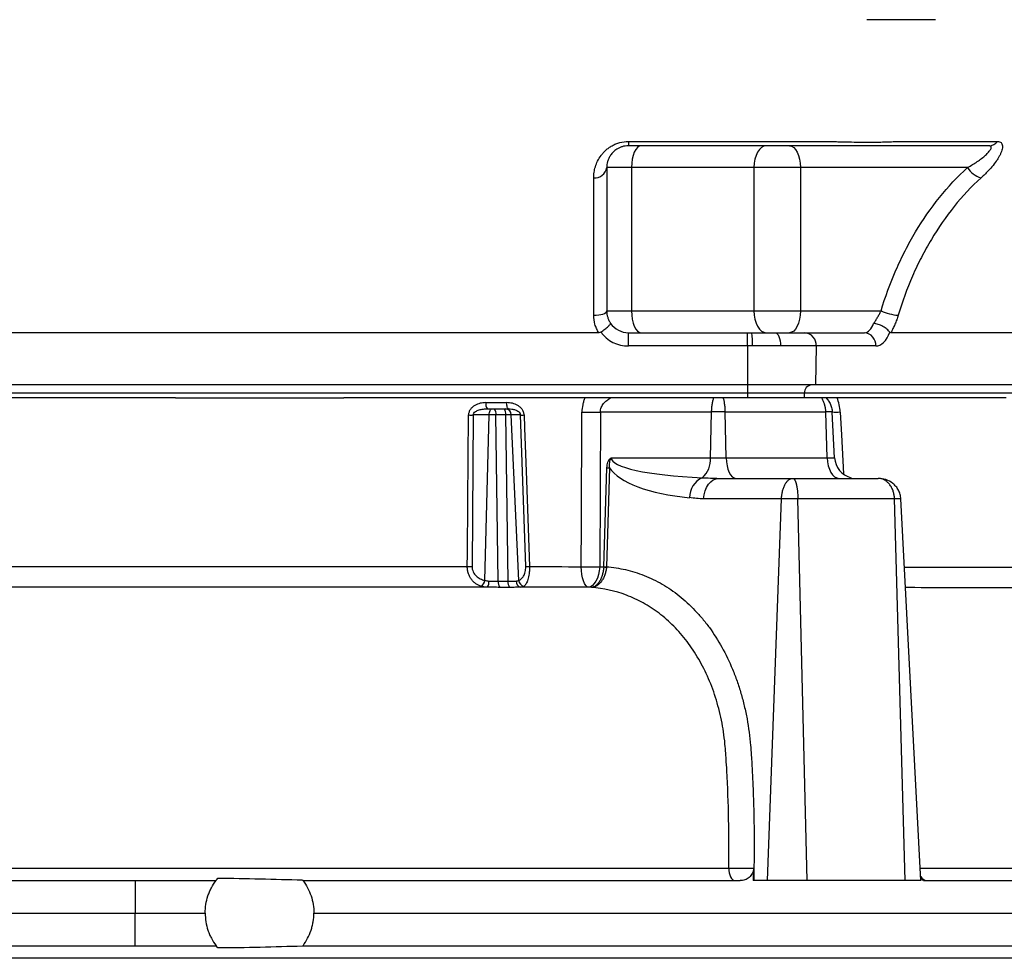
# Model space of a CAD drawing. Header units: millimetres. Extents: x 1189 to 1789, y 540 to 2623.
# Tile 5 of 12: x 1434 to 1660, y 848 to 1064. Entities that reach past the tile are written whole.
import ezdxf

# ---------------------------------------------------------------- set-up
doc = ezdxf.new("R2010")
doc.units = ezdxf.units.MM

msp = doc.modelspace()

# ---------------------------------------------------------------- linework, layer by layer
at = {"color": 7, "linetype": 'Continuous', "lineweight": 25}
for p, q in [((1573.98, 1035.6), (1620.04, 1035.6)), ((1573.98, 1035.6), (1573.98, 1034.59)), ((1635.87, 1035.6), (1658.89, 1035.6)), ((1574.7, 1029.59), (1568.98, 1029.59)), ((1574.7, 1029.59), (1574.7, 996.59)), ((1602.84, 1029.59), (1574.7, 1029.59)), ((1602.84, 1029.59), (1602.84, 996.59)), ((1613.53, 1029.59), (1602.84, 1029.59)), ((1651.99, 1029.59), (1613.53, 1029.59)), ((1613.53, 1029.59), (1613.53, 996.59)), ((1568.98, 996.59), (1574.7, 996.59)), ((1574.7, 996.59), (1602.84, 996.59)), ((1602.84, 996.59), (1613.53, 996.59)), ((1613.53, 996.59), (1632.08, 996.59)), ((1567.16, 991.59), (1411.05, 991.59)), ((1573.98, 988.54), (1573.98, 991.59)), ((1573.98, 991.59), (1601.4, 991.59)), ((1601.4, 988.54), (1601.4, 991.59)), ((1601.4, 991.59), (1602.33, 991.59)), ((1602.33, 991.59), (1607.7, 991.59)), ((1607.7, 991.59), (1614.57, 991.59)), ((1614.57, 991.59), (1628.28, 991.59)), ((1712.39, 991.59), (1634.34, 991.59)), ((1601.4, 988.54), (1573.98, 988.54)), ((1601.4, 988.54), (1601.4, 979.59)), ((1602.51, 988.54), (1601.4, 988.54)), ((1608.95, 988.54), (1602.51, 988.54)), ((1617.17, 988.54), (1608.95, 988.54)), ((1617.17, 988.54), (1617.03, 979.59)), ((1630.88, 988.54), (1617.17, 988.54)), ((1601.4, 979.59), (1376.81, 979.59)), ((1617.03, 979.59), (1601.4, 979.59)), ((1601.4, 979.59), (1601.4, 977.66)), ((1729.33, 979.59), (1617.03, 979.59)), ((1601.4, 977.66), (1376.81, 977.66)), ((1469.74, 976.59), (1386.9, 976.59)), ((1469.74, 976.59), (1508.47, 976.59)), ((1591.31, 976.59), (1508.47, 976.59)), ((1593.6, 976.59), (1591.31, 976.59)), ((1598.47, 976.59), (1595.78, 976.59)), ((1601.4, 976.59), (1598.47, 976.59)), ((1614.42, 977.66), (1601.4, 977.66)), ((1601.4, 977.66), (1601.4, 976.59)), ((1614.39, 976.59), (1601.4, 976.59)), ((1614.42, 977.66), (1614.39, 976.59)), ((1615.86, 976.59), (1614.39, 976.59)), ((1726.72, 977.66), (1614.42, 977.66)), ((1618.4, 976.59), (1615.86, 976.59)), ((1660.86, 976.59), (1619.43, 976.59)), ((1541.18, 975.51), (1545.96, 975.51)), ((1541.55, 974.09), (1542.67, 974.09)), ((1542.67, 974.09), (1543.11, 974.09)), ((1543.11, 974.09), (1545.37, 974.09)), ((1545.37, 974.09), (1545.72, 974.09)), ((1545.72, 974.09), (1546.37, 974.09)), ((1538.28, 972.67), (1537.99, 937.79)), ((1541.92, 972.67), (1538.28, 972.67)), ((1540.92, 934.62), (1541.92, 972.67)), ((1543.49, 972.67), (1541.92, 972.67)), ((1544.01, 934.44), (1543.49, 972.67)), ((1545.76, 972.67), (1543.49, 972.67)), ((1546.28, 934.44), (1545.76, 972.67)), ((1547.02, 972.67), (1545.76, 972.67)), ((1548.74, 934.61), (1547.02, 972.67)), ((1549.12, 972.67), (1547.02, 972.67)), ((1550.34, 937.78), (1549.12, 972.67)), ((1567.53, 973.35), (1567.36, 937.77)), ((1593.11, 973.35), (1567.53, 973.35)), ((1592.83, 962.83), (1593.11, 973.35)), ((1596.44, 962.83), (1596.19, 973.35)), ((1619.39, 973.35), (1596.19, 973.35)), ((1619.69, 962.83), (1619.39, 973.35)), ((1621.41, 962.83), (1620.86, 973.35)), ((1570.02, 962.83), (1592.83, 962.83)), ((1592.83, 962.83), (1596.44, 962.83)), ((1596.44, 962.83), (1619.69, 962.83)), ((1619.69, 962.83), (1621.41, 962.83)), ((1568.3, 937.75), (1569.03, 960.53)), ((1569.65, 960.53), (1568.92, 937.75)), ((1594.81, 958.09), (1611.82, 958.09)), ((1611.82, 958.09), (1631.41, 958.09)), ((1609.19, 953.35), (1591.28, 953.35)), ((1605.94, 865.59), (1609.19, 953.35)), ((1615.08, 865.59), (1612.97, 953.35)), ((1635.18, 953.35), (1612.97, 953.35)), ((1637.67, 865.59), (1635.18, 953.35)), ((1641.27, 865.59), (1636.67, 953.4)), ((1602.73, 868.43), (1602.63, 865.59)), ((1368.36, 865.59), (1460.49, 865.59)), ((1460.49, 865.59), (1460.49, 858.09)), ((1460.49, 865.59), (1479.11, 865.59)), ((1499.11, 865.59), (1599.65, 865.59)), ((1605.94, 865.59), (1602.79, 865.59)), ((1615.08, 865.59), (1605.94, 865.59)), ((1637.67, 865.59), (1615.08, 865.59)), ((1641.27, 865.59), (1637.67, 865.59)), ((1641.87, 865.59), (1641.24, 865.72)), ((1641.87, 865.59), (1742.27, 865.59)), ((1205.62, 858.09), (1460.49, 858.09)), ((1460.49, 850.59), (1460.49, 858.09)), ((1460.49, 858.09), (1476.61, 858.09)), ((1501.61, 858.09), (1742.41, 858.09)), ((1205.75, 850.59), (1460.49, 850.59)), ((1460.49, 850.59), (1479.11, 850.59)), ((1499.11, 850.59), (1742.27, 850.59))]:
    msp.add_line(p, q, dxfattribs=at)
at = {"color": 7, "linetype": 'Continuous', "lineweight": 25, "flags": 128}
for points in [[(1576.84, 1034.59), (1576.43, 1034.5), (1576.03, 1034.21), (1575.66, 1033.75), (1575.33, 1033.13), (1575.07, 1032.37), (1574.87, 1031.51), (1574.75, 1030.57), (1574.7, 1029.59)], [(1605.69, 1034.59), (1605.13, 1034.5), (1604.6, 1034.21), (1604.11, 1033.75), (1603.68, 1033.13), (1603.32, 1032.37), (1603.06, 1031.51), (1602.9, 1030.57), (1602.84, 1029.59)], [(1611.03, 1034.59), (1611.52, 1034.5), (1611.99, 1034.21), (1612.42, 1033.75), (1612.8, 1033.13), (1613.11, 1032.37), (1613.34, 1031.51), (1613.48, 1030.57), (1613.53, 1029.59)], [(1565.98, 995.6), (1566.57, 995.62), (1567.13, 995.68), (1567.65, 995.77), (1568.11, 995.89), (1568.48, 996.04), (1568.76, 996.21), (1568.93, 996.4), (1568.98, 996.59)], [(1574.7, 996.59), (1574.75, 995.62), (1574.87, 994.68), (1575.07, 993.81), (1575.33, 993.06), (1575.66, 992.44), (1576.03, 991.97), (1576.43, 991.69), (1576.84, 991.59)], [(1602.84, 996.59), (1602.9, 995.62), (1603.06, 994.68), (1603.32, 993.81), (1603.68, 993.06), (1604.11, 992.44), (1604.6, 991.97), (1605.13, 991.69), (1605.69, 991.59)], [(1613.53, 996.59), (1613.48, 995.62), (1613.34, 994.68), (1613.11, 993.81), (1612.8, 993.06), (1612.42, 992.44), (1611.99, 991.97), (1611.52, 991.69), (1611.03, 991.59)], [(1607.7, 991.59), (1607.95, 991.53), (1608.18, 991.36), (1608.4, 991.08), (1608.59, 990.7), (1608.74, 990.23), (1608.86, 989.7), (1608.93, 989.13), (1608.95, 988.54)], [(1541.92, 972.67), (1541.94, 972.95), (1541.99, 973.22), (1542.06, 973.47), (1542.15, 973.68), (1542.26, 973.86), (1542.39, 973.99), (1542.53, 974.07), (1542.67, 974.09)], [(1546.37, 974.09), (1546.29, 974.12), (1546.22, 974.2), (1546.15, 974.33), (1546.09, 974.5), (1546.04, 974.72), (1546, 974.96), (1545.97, 975.23), (1545.96, 975.51)], [(1536.9, 937.79), (1536.93, 940.79), (1537.03, 952.77), (1537.19, 972.67)], [(1549.98, 972.67), (1550.09, 969.68), (1550.51, 957.7), (1551.2, 937.78)], [(1563.13, 937.77), (1563.17, 947.75), (1563.28, 973.35)], [(1596.44, 962.83), (1596.5, 961.89), (1596.65, 961), (1596.86, 960.18), (1597.14, 959.47), (1597.48, 958.88), (1597.86, 958.45), (1598.27, 958.18), (1598.69, 958.09)], [(1619.69, 962.83), (1619.77, 961.89), (1619.94, 961), (1620.2, 960.18), (1620.54, 959.47), (1620.95, 958.88), (1621.41, 958.45), (1621.91, 958.18), (1622.43, 958.09)], [(1591.28, 953.35), (1591.38, 954.29), (1591.6, 955.19), (1591.93, 956.01), (1592.37, 956.72), (1592.9, 957.3), (1593.5, 957.74), (1594.14, 958), (1594.81, 958.09)], [(1564.78, 933.04), (1564.46, 933.17), (1564.16, 933.46), (1563.88, 933.91), (1563.63, 934.49), (1563.43, 935.19), (1563.27, 935.99), (1563.17, 936.86), (1563.13, 937.77)], [(1567.36, 937.77), (1567.27, 936.85), (1567.09, 935.98), (1566.83, 935.17), (1566.5, 934.46), (1566.12, 933.88), (1565.7, 933.44), (1565.24, 933.15), (1564.78, 933.04)], [(1597.04, 868.46), (1597.08, 867.89), (1597.16, 867.35), (1597.29, 866.86), (1597.46, 866.43), (1597.67, 866.07), (1597.9, 865.81), (1598.15, 865.65), (1598.41, 865.59)]]:
    msp.add_lwpolyline(points, dxfattribs=at)
at = {"color": 8, "linetype": 'Continuous', "lineweight": 25, "flags": 128}
msp.add_lwpolyline([(1622.68, 973.35), (1622.96, 968.11), (1623.42, 959.15)], dxfattribs=at)
at = {"color": 7, "linetype": 'Continuous', "lineweight": 25}
for centre, radius, start, end in [((1656.91, 1037.06), 2.46, 271.0632, 323.7597), ((1566.27, 1029.96), 2.74, 263.9607, 352.2967), ((1656.35, 1032.13), 5.05, 210.1452, 255.589), ((1637.24, 1008.85), 13.3, 247.156, 264.7776), ((1573.98, 996.59), 5, 214.6624, 270), ((1573.98, 996.54), 8, 217.0557, 270), ((1589.81, 989.31), 12.73, 356.5353, 10.3339), ((1614.35, 988.77), 2.83, 355.2909, 85.5074), ((1628.06, 988.77), 2.83, 355.2909, 85.5074), ((1616.29, 977.73), 1.87, 94.2201, 182.0086), ((1542.87, 975.2), 1.72, 169.3857, 219.8431), ((1541.85, 972.99), 1.67, 349.1593, 41.3521), ((1544.11, 972.99), 1.67, 349.1593, 41.3521), ((1545.62, 972.7), 1.4, 358.8963, 85.8709), ((1537.73, 997.67), 25.01, 268.75, 271.25), ((1549.55, 988.07), 15.41, 268.3926, 271.6074), ((1565.41, 1054.33), 81.01, 268.4949, 271.5051), ((1621.77, 985.45), 12.13, 265.6852, 274.3148), ((1587.47, 962.36), 5.38, 310.1776, 5.0698), ((1626.4, 963.09), 5, 183, 255.9341), ((1569.34, 996.05), 35.52, 269.4996, 270.5004), ((1593.15, 953.61), 5.13, 115.4713, 179.5294), ((1537.45, 962.81), 25.02, 268.7563, 271.2437), ((1550.77, 953.16), 15.38, 268.3991, 271.6009), ((1565.25, 1018.84), 81.1, 268.5033, 271.4967), ((1568.61, 973.27), 35.52, 269.4996, 270.5004), ((1574.97, 1033.81), 96.32, 266.0299, 266.3979), ((1539.09, 934.82), 1.84, 302.2177, 353.8356), ((1540.13, 934.22), 1.77, 319.1064, 8.5344), ((1545.83, 934.15), 1.84, 170.9455, 217.9181), ((1548.09, 934.15), 1.84, 170.9361, 217.8311), ((1549.49, 934.38), 1.36, 175.9419, 257.1001), ((1550.35, 934.81), 1.62, 187.1412, 254.5844)]:
    msp.add_arc(centre, radius, start, end, dxfattribs=at)
at = {"color": 8, "linetype": 'Continuous', "lineweight": 25}
msp.add_arc((1642.72, 867.27), 1.68, 207.1511, 264.621, dxfattribs=at)
at = {"color": 7, "linetype": 'Continuous', "lineweight": 25}
for centre, major_axis, ratio, start_param, end_param in [((1628.4, 996.59), (0.16, 5), 0.49961, 3.157699, 4.123523), ((1631, 996.54), (0.16, 8), 0.499848, 3.151666, 4.075719), ((1599.89, 963.09), (29.87, 0.3), 0.167075, 3.133526, 4.406467), ((1596.36, 963.35), (27.38, 0.74), 0.364294, 3.35373, 4.392966)]:
    msp.add_ellipse(centre, major_axis=major_axis, ratio=ratio, start_param=start_param, end_param=end_param, dxfattribs=at)
for points, knots in [([(1644.64, 1063.59), (1644.19, 1063.59), (1643.25, 1063.59), (1641.68, 1063.59), (1639.94, 1063.59), (1638.65, 1063.59), (1637.26, 1063.59), (1635.87, 1063.59), (1633.69, 1063.59), (1631.38, 1063.59), (1629.71, 1063.59), (1628.82, 1063.59)], [0.82739495, 0.82739495, 0.82739495, 0.82739495, 0.82887954, 0.83036414, 0.83184874, 0.83333333, 0.83333333, 0.83481793, 0.83630253, 0.83778712, 0.83927172, 0.83927172, 0.83927172, 0.83927172]), ([(1565.98, 1027.24), (1565.98, 1027.45), (1565.99, 1027.65), (1566.03, 1028.07), (1566.05, 1028.28), (1566.14, 1028.92), (1566.24, 1029.35), (1566.5, 1030.21), (1566.68, 1030.65), (1567.11, 1031.52), (1567.36, 1031.95), (1567.83, 1032.58), (1568, 1032.79), (1568.37, 1033.19), (1568.57, 1033.39), (1568.99, 1033.77), (1569.21, 1033.95), (1569.69, 1034.3), (1569.95, 1034.46), (1570.49, 1034.76), (1570.77, 1034.9), (1571.36, 1035.14), (1571.67, 1035.25), (1572.64, 1035.51), (1573.3, 1035.6), (1573.98, 1035.6)], [0, 0, 0, 0, 0.0625, 0.0625, 0.125, 0.125, 0.25, 0.25, 0.375, 0.375, 0.5, 0.5, 0.5625, 0.5625, 0.625, 0.625, 0.6875, 0.6875, 0.75, 0.75, 0.8125, 0.8125, 0.875, 0.875, 1, 1, 1, 1]), ([(1620.04, 1035.6), (1620.24, 1035.59), (1620.44, 1035.59), (1620.83, 1035.57), (1621.03, 1035.57), (1621.62, 1035.55), (1622.02, 1035.53), (1623.19, 1035.5), (1623.97, 1035.49), (1626.27, 1035.45), (1627.72, 1035.44), (1629.78, 1035.44), (1630.44, 1035.44), (1631.71, 1035.45), (1632.31, 1035.46), (1633.45, 1035.49), (1633.98, 1035.5), (1634.73, 1035.53), (1634.97, 1035.55), (1635.32, 1035.57), (1635.43, 1035.57), (1635.65, 1035.59), (1635.76, 1035.59), (1635.87, 1035.6)], [0, 0, 0, 0, 0.03125, 0.03125, 0.0625, 0.0625, 0.125, 0.125, 0.25, 0.25, 0.5, 0.5, 0.625, 0.625, 0.75, 0.75, 0.875, 0.875, 0.9375, 0.9375, 0.96875, 0.96875, 1, 1, 1, 1]), ([(1658.89, 1035.6), (1659.07, 1035.6), (1659.22, 1035.58), (1659.48, 1035.49), (1659.6, 1035.42), (1659.78, 1035.25), (1659.85, 1035.14), (1659.96, 1034.9), (1659.99, 1034.76), (1660.03, 1034.3), (1659.98, 1033.95), (1659.82, 1033.38), (1659.75, 1033.18), (1659.58, 1032.77), (1659.49, 1032.57), (1659.27, 1032.15), (1659.15, 1031.94), (1658.89, 1031.5), (1658.75, 1031.29), (1658.3, 1030.63), (1657.96, 1030.2), (1657.23, 1029.34), (1656.84, 1028.91), (1656.21, 1028.28), (1656, 1028.07), (1655.56, 1027.65), (1655.33, 1027.45), (1655.1, 1027.24)], [0, 0, 0, 0, 0.0625, 0.0625, 0.125, 0.125, 0.1875, 0.1875, 0.25, 0.25, 0.375, 0.375, 0.4375, 0.4375, 0.5, 0.5, 0.5625, 0.5625, 0.625, 0.625, 0.75, 0.75, 0.875, 0.875, 0.9375, 0.9375, 1, 1, 1, 1]), ([(1573.98, 1034.59), (1573.73, 1034.59), (1573.48, 1034.57), (1572.99, 1034.5), (1572.74, 1034.44), (1572.29, 1034.3), (1572.08, 1034.22), (1571.69, 1034.04), (1571.51, 1033.94), (1571, 1033.62), (1570.72, 1033.39), (1570.35, 1033.03), (1570.24, 1032.91), (1570.04, 1032.67), (1569.95, 1032.54), (1569.69, 1032.18), (1569.56, 1031.93), (1569.33, 1031.44), (1569.24, 1031.2), (1569.11, 1030.72), (1569.06, 1030.49), (1569, 1030.04), (1568.98, 1029.82), (1568.98, 1029.59)], [0, 0, 0, 0, 0.0625, 0.0625, 0.125, 0.125, 0.1875, 0.1875, 0.25, 0.25, 0.375, 0.375, 0.4375, 0.4375, 0.5, 0.5, 0.625, 0.625, 0.75, 0.75, 0.875, 0.875, 1, 1, 1, 1]), ([(1656.95, 1034.59), (1652.4, 1034.59), (1645.57, 1034.59), (1638.18, 1034.59), (1635.33, 1034.59), (1634.48, 1034.59), (1634.2, 1034.59), (1633.63, 1034.59), (1633.31, 1034.59), (1632.64, 1034.59), (1632.27, 1034.59), (1631.51, 1034.59), (1631.11, 1034.59), (1630.26, 1034.59), (1629.81, 1034.59), (1628.88, 1034.59), (1628.4, 1034.59), (1626.92, 1034.59), (1625.88, 1034.59), (1624.25, 1034.59), (1623.69, 1034.59), (1622.58, 1034.59), (1622.02, 1034.59), (1621.18, 1034.59), (1620.9, 1034.59), (1620.34, 1034.59), (1620.05, 1034.59), (1619.21, 1034.59), (1617.51, 1034.59), (1611.29, 1034.59), (1596.6, 1034.59), (1583.03, 1034.59), (1573.98, 1034.59)], [0, 0, 0, 0, 0.25, 0.375, 0.40625, 0.40625, 0.421875, 0.421875, 0.4375, 0.4375, 0.453125, 0.453125, 0.46875, 0.46875, 0.484375, 0.484375, 0.5, 0.5, 0.53125, 0.53125, 0.546875, 0.546875, 0.5625, 0.5625, 0.570313, 0.570313, 0.578125, 0.578125, 0.59375, 0.625, 0.75, 1, 1, 1, 1]), ([(1651.99, 1029.59), (1652.38, 1029.82), (1652.77, 1030.04), (1653.52, 1030.49), (1653.88, 1030.72), (1654.58, 1031.19), (1654.91, 1031.43), (1655.55, 1031.92), (1655.85, 1032.17), (1656.39, 1032.66), (1656.63, 1032.91), (1656.94, 1033.27), (1657.04, 1033.39), (1657.2, 1033.62), (1657.26, 1033.73), (1657.37, 1033.94), (1657.41, 1034.04), (1657.44, 1034.22), (1657.44, 1034.3), (1657.4, 1034.41), (1657.38, 1034.44), (1657.33, 1034.49), (1657.3, 1034.52), (1657.18, 1034.57), (1657.08, 1034.59), (1656.95, 1034.59)], [0, 0, 0, 0, 0.125, 0.125, 0.25, 0.25, 0.375, 0.375, 0.5, 0.5, 0.625, 0.625, 0.6875, 0.6875, 0.75, 0.75, 0.8125, 0.8125, 0.875, 0.875, 0.90625, 0.90625, 0.9375, 0.9375, 1, 1, 1, 1]), ([(1568.98, 1029.59), (1568.98, 1027.47), (1568.98, 1025.15), (1568.98, 1022.03), (1568.98, 1021.39), (1568.98, 1020.1), (1568.98, 1019.44), (1568.98, 1017.43), (1568.98, 1016.07), (1568.98, 1011.88), (1568.98, 1008.97), (1568.98, 1002.94), (1568.98, 999.82), (1568.98, 996.59)], [0, 0, 0, 0, 0.25, 0.25, 0.3125, 0.3125, 0.375, 0.375, 0.5, 0.5, 0.75, 0.75, 1, 1, 1, 1]), ([(1632.08, 996.59), (1633.05, 999.82), (1634.2, 1002.95), (1636.18, 1007.5), (1636.89, 1008.99), (1638.39, 1011.93), (1639.19, 1013.37), (1641.7, 1017.58), (1643.53, 1020.22), (1647.51, 1025.16), (1649.66, 1027.47), (1651.99, 1029.59)], [0, 0, 0, 0, 0.25, 0.25, 0.375, 0.375, 0.5, 0.5, 0.75, 0.75, 1, 1, 1, 1]), ([(1565.98, 995.6), (1565.98, 998.7), (1565.98, 1001.69), (1565.98, 1007.46), (1565.98, 1010.24), (1565.98, 1014.25), (1565.98, 1015.56), (1565.98, 1017.48), (1565.98, 1018.11), (1565.98, 1019.36), (1565.98, 1019.97), (1565.98, 1021.77), (1565.98, 1022.93), (1565.98, 1025.16), (1565.98, 1026.22), (1565.98, 1027.24)], [0, 0, 0, 0, 0.25, 0.25, 0.5, 0.5, 0.625, 0.625, 0.6875, 0.6875, 0.75, 0.75, 0.875, 0.875, 1, 1, 1, 1]), ([(1655.1, 1027.24), (1652.87, 1025.21), (1650.81, 1023), (1647.01, 1018.26), (1645.26, 1015.74), (1642.86, 1011.71), (1642.09, 1010.33), (1640.65, 1007.52), (1639.97, 1006.08), (1638.06, 1001.7), (1636.96, 998.69), (1636.03, 995.6)], [0, 0, 0, 0, 0.25, 0.25, 0.5, 0.5, 0.625, 0.625, 0.75, 0.75, 1, 1, 1, 1]), ([(1567.16, 991.59), (1566.96, 991.9), (1566.79, 992.21), (1566.5, 992.86), (1566.38, 993.2), (1566.08, 994.21), (1565.98, 994.9), (1565.98, 995.6)], [0, 0, 0, 0, 0.25, 0.25, 0.5, 0.5, 1, 1, 1, 1]), ([(1568.98, 996.59), (1568.98, 996.1), (1569.06, 995.61), (1569.28, 994.89), (1569.37, 994.65), (1569.59, 994.19), (1569.72, 993.96), (1569.87, 993.75)], [0, 0, 0, 0, 0.5, 0.5, 0.75, 0.75, 1, 1, 1, 1]), ([(1630.39, 993.75), (1630.55, 993.96), (1630.7, 994.19), (1631.01, 994.65), (1631.15, 994.89), (1631.43, 995.37), (1631.57, 995.61), (1631.83, 996.1), (1631.96, 996.35), (1632.08, 996.59)], [0, 0, 0, 0, 0.25, 0.25, 0.5, 0.5, 0.75, 0.75, 1, 1, 1, 1]), ([(1636.03, 995.6), (1635.92, 995.25), (1635.81, 994.9), (1635.56, 994.21), (1635.42, 993.86), (1635.14, 993.19), (1634.99, 992.86), (1634.67, 992.21), (1634.51, 991.9), (1634.34, 991.59)], [0, 0, 0, 0, 0.25, 0.25, 0.5, 0.5, 0.75, 0.75, 1, 1, 1, 1]), ([(1567.6, 991.72), (1567.76, 991.83), (1567.93, 991.95), (1568.24, 992.17), (1568.39, 992.29), (1568.68, 992.51), (1568.82, 992.62), (1569.07, 992.83), (1569.19, 992.93), (1569.4, 993.12), (1569.49, 993.21), (1569.65, 993.37), (1569.72, 993.44), (1569.81, 993.56), (1569.85, 993.61), (1569.88, 993.68), (1569.88, 993.7), (1569.88, 993.73), (1569.88, 993.74), (1569.87, 993.75)], [0, 0, 0, 0, 0.125, 0.125, 0.25, 0.25, 0.375, 0.375, 0.5, 0.5, 0.625, 0.625, 0.75, 0.75, 0.875, 0.875, 0.9375, 0.9375, 1, 1, 1, 1]), ([(1634.12, 991.72), (1634.04, 991.83), (1633.94, 991.95), (1633.72, 992.17), (1633.59, 992.29), (1633.32, 992.51), (1633.17, 992.62), (1632.86, 992.83), (1632.69, 992.93), (1632.34, 993.12), (1632.17, 993.21), (1631.8, 993.37), (1631.62, 993.44), (1631.26, 993.56), (1631.08, 993.61), (1630.81, 993.68), (1630.72, 993.7), (1630.55, 993.73), (1630.47, 993.74), (1630.39, 993.75)], [0, 0, 0, 0, 0.125, 0.125, 0.25, 0.25, 0.375, 0.375, 0.5, 0.5, 0.625, 0.625, 0.75, 0.75, 0.875, 0.875, 0.9375, 0.9375, 1, 1, 1, 1]), ([(1563.94, 976.59), (1563.84, 976.34), (1563.74, 976.08), (1563.58, 975.55), (1563.51, 975.28), (1563.34, 974.47), (1563.28, 973.92), (1563.28, 973.35)], [0, 0, 0, 0, 0.25, 0.25, 0.5, 0.5, 1, 1, 1, 1]), ([(1567.53, 973.35), (1567.53, 973.53), (1567.55, 973.7), (1567.61, 974.05), (1567.66, 974.22), (1567.79, 974.54), (1567.87, 974.7), (1568.05, 975), (1568.15, 975.14), (1568.47, 975.55), (1568.73, 975.79), (1569.27, 976.23), (1569.56, 976.42), (1569.86, 976.59)], [0, 0, 0, 0, 0.125, 0.125, 0.25, 0.25, 0.375, 0.375, 0.5, 0.5, 0.75, 0.75, 1, 1, 1, 1]), ([(1593.11, 973.35), (1593.11, 973.7), (1593.13, 974.03), (1593.18, 974.52), (1593.2, 974.68), (1593.24, 975), (1593.26, 975.16), (1593.32, 975.45), (1593.34, 975.6), (1593.4, 975.87), (1593.43, 976), (1593.5, 976.26), (1593.53, 976.38), (1593.58, 976.53), (1593.59, 976.56), (1593.6, 976.59)], [0, 0, 0, 0, 0.1327759, 0.1327759, 0.1991638, 0.1991638, 0.2655518, 0.2655518, 0.329218, 0.329218, 0.3928842, 0.3928842, 0.4565505, 0.4565505, 0.4733431, 0.4733431, 0.4733431, 0.4733431]), ([(1595.78, 976.59), (1595.61, 976.59), (1595.43, 976.59), (1595.06, 976.59), (1594.87, 976.59), (1594.49, 976.59), (1594.31, 976.59), (1593.94, 976.59), (1593.77, 976.59), (1593.6, 976.59)], [0, 0, 0, 0, 0.25, 0.25, 0.5, 0.5, 0.75, 0.75, 1, 1, 1, 1]), ([(1595.78, 976.59), (1595.78, 976.56), (1595.79, 976.53), (1595.83, 976.38), (1595.86, 976.26), (1595.92, 976), (1595.94, 975.87), (1595.99, 975.6), (1596.01, 975.45), (1596.06, 975.16), (1596.08, 975), (1596.11, 974.68), (1596.13, 974.52), (1596.17, 974.03), (1596.18, 973.7), (1596.19, 973.35)], [0, 0, 0, 0, 0.0167926, 0.0167926, 0.0804589, 0.0804589, 0.1441251, 0.1441251, 0.2077913, 0.2077913, 0.2741792, 0.2741792, 0.3405672, 0.3405672, 0.4733431, 0.4733431, 0.4733431, 0.4733431]), ([(1619.39, 973.35), (1619.39, 973.42), (1619.38, 973.57), (1619.36, 973.78), (1619.34, 973.99), (1619.31, 974.19), (1619.28, 974.4), (1619.24, 974.6), (1619.19, 974.81), (1619.14, 975.01), (1619.06, 975.26), (1618.95, 975.57), (1618.79, 975.93), (1618.61, 976.28), (1618.47, 976.49), (1618.4, 976.59)], [0, 0, 0, 0, 0.058262, 0.116622, 0.175083, 0.23365, 0.292327, 0.351117, 0.410026, 0.469056, 0.528212, 0.642831, 0.759653, 0.878701, 1, 1, 1, 1]), ([(1619.43, 976.59), (1619.43, 976.59), (1619.41, 976.59), (1619.32, 976.59), (1619.25, 976.59), (1619.07, 976.59), (1618.96, 976.59), (1618.7, 976.59), (1618.56, 976.59), (1618.4, 976.59)], [0, 0, 0, 0, 0.25, 0.25, 0.5, 0.5, 0.75, 0.75, 1, 1, 1, 1]), ([(1619.43, 976.59), (1619.46, 976.56), (1619.49, 976.53), (1619.63, 976.38), (1619.74, 976.26), (1619.93, 976), (1620.02, 975.87), (1620.19, 975.6), (1620.27, 975.45), (1620.42, 975.16), (1620.49, 975), (1620.61, 974.68), (1620.66, 974.52), (1620.79, 974.03), (1620.84, 973.7), (1620.86, 973.35)], [0, 0, 0, 0, 0.0167926, 0.0167926, 0.0804589, 0.0804589, 0.1441251, 0.1441251, 0.2077913, 0.2077913, 0.2741792, 0.2741792, 0.3405672, 0.3405672, 0.4733431, 0.4733431, 0.4733431, 0.4733431]), ([(1622.68, 973.35), (1622.65, 973.92), (1622.58, 974.47), (1622.34, 975.57), (1622.18, 976.09), (1621.98, 976.59)], [0, 0, 0, 0, 0.5, 0.5, 1, 1, 1, 1]), ([(1541.18, 975.51), (1540.73, 975.51), (1540.29, 975.46), (1539.42, 975.25), (1539, 975.08), (1538.42, 974.74), (1538.24, 974.61), (1537.9, 974.31), (1537.75, 974.14), (1537.49, 973.77), (1537.38, 973.57), (1537.23, 973.13), (1537.19, 972.9), (1537.19, 972.67)], [0, 0, 0, 0, 0.25, 0.25, 0.5, 0.5, 0.625, 0.625, 0.75, 0.75, 0.875, 0.875, 1, 1, 1, 1]), ([(1538.28, 972.67), (1538.28, 972.83), (1538.34, 972.99), (1538.53, 973.25), (1538.66, 973.35), (1538.92, 973.53), (1539.06, 973.61), (1539.36, 973.74), (1539.51, 973.79), (1539.96, 973.93), (1540.28, 973.99), (1540.91, 974.07), (1541.23, 974.09), (1541.55, 974.09)], [0, 0, 0, 0, 0.125, 0.125, 0.25, 0.25, 0.375, 0.375, 0.5, 0.5, 0.75, 0.75, 1, 1, 1, 1]), ([(1549.98, 972.67), (1549.98, 972.79), (1549.97, 972.9), (1549.92, 973.13), (1549.89, 973.24), (1549.77, 973.57), (1549.66, 973.77), (1549.39, 974.15), (1549.23, 974.31), (1548.89, 974.61), (1548.71, 974.74), (1548.13, 975.09), (1547.7, 975.25), (1546.84, 975.46), (1546.41, 975.51), (1545.96, 975.51)], [0, 0, 0, 0, 0.0625, 0.0625, 0.125, 0.125, 0.25, 0.25, 0.375, 0.375, 0.5, 0.5, 0.75, 0.75, 1, 1, 1, 1]), ([(1546.37, 974.09), (1546.63, 974.09), (1546.9, 974.07), (1547.42, 973.99), (1547.68, 973.93), (1548.07, 973.79), (1548.19, 973.74), (1548.44, 973.61), (1548.56, 973.53), (1548.78, 973.35), (1548.89, 973.25), (1549.02, 973.05), (1549.05, 972.98), (1549.1, 972.83), (1549.12, 972.75), (1549.12, 972.67)], [0, 0, 0, 0, 0.25, 0.25, 0.5, 0.5, 0.625, 0.625, 0.75, 0.75, 0.875, 0.875, 0.9375, 0.9375, 1, 1, 1, 1]), ([(1596.19, 973.35), (1596.14, 973.36), (1596.04, 973.36), (1595.88, 973.36), (1595.72, 973.37), (1595.56, 973.37), (1595.39, 973.37), (1595.23, 973.37), (1595.06, 973.38), (1594.9, 973.38), (1594.67, 973.38), (1594.39, 973.38), (1594.06, 973.37), (1593.73, 973.37), (1593.41, 973.36), (1593.21, 973.36), (1593.11, 973.35)], [0, 0, 0, 0, 0.053382, 0.106518, 0.159409, 0.212055, 0.264458, 0.316618, 0.368537, 0.420215, 0.471653, 0.575558, 0.680337, 0.785999, 0.892551, 1, 1, 1, 1]), ([(1620.86, 973.35), (1620.86, 973.36), (1620.85, 973.36), (1620.84, 973.36), (1620.81, 973.37), (1620.78, 973.37), (1620.74, 973.37), (1620.68, 973.37), (1620.62, 973.38), (1620.55, 973.38), (1620.47, 973.38), (1620.38, 973.38), (1620.28, 973.38), (1620.17, 973.37), (1620.06, 973.37), (1619.94, 973.37), (1619.81, 973.37), (1619.68, 973.36), (1619.54, 973.36), (1619.44, 973.36), (1619.39, 973.35)], [0, 0, 0, 0, 0.055579, 0.11115, 0.166714, 0.222271, 0.277823, 0.333371, 0.388916, 0.444458, 0.5, 0.555542, 0.611084, 0.666629, 0.722177, 0.777729, 0.833286, 0.88885, 0.944421, 1, 1, 1, 1]), ([(1569.03, 960.53), (1569.04, 960.75), (1569.06, 960.97), (1569.14, 961.41), (1569.19, 961.63), (1569.35, 962.03), (1569.45, 962.23), (1569.63, 962.49), (1569.7, 962.57), (1569.85, 962.72), (1569.93, 962.78), (1570.02, 962.83)], [0, 0, 0, 0, 0.25, 0.25, 0.5, 0.5, 0.75, 0.75, 0.875, 0.875, 1, 1, 1, 1]), ([(1569.65, 960.53), (1569.63, 960.73), (1569.62, 960.92), (1569.61, 961.31), (1569.63, 961.51), (1569.69, 961.9), (1569.73, 962.1), (1569.86, 962.47), (1569.94, 962.65), (1570.02, 962.83)], [0, 0, 0, 0, 0.25, 0.25, 0.5, 0.5, 0.75, 0.75, 1, 1, 1, 1]), ([(1590.94, 958.24), (1591.54, 958.22), (1592.17, 958.19), (1593.47, 958.13), (1594.14, 958.09), (1594.81, 958.09)], [0, 0, 0, 0, 0.5, 0.5, 1, 1, 1, 1]), ([(1609.19, 953.35), (1609.19, 953.43), (1609.2, 953.57), (1609.21, 953.78), (1609.23, 953.99), (1609.26, 954.2), (1609.29, 954.41), (1609.32, 954.61), (1609.36, 954.82), (1609.4, 955.02), (1609.5, 955.43), (1609.69, 956.05), (1610.02, 956.75), (1610.42, 957.34), (1610.78, 957.7), (1611.09, 957.9), (1611.32, 958.01), (1611.56, 958.08), (1611.72, 958.09), (1611.82, 958.09)], [0, 0, 0, 0, 0.027582, 0.055203, 0.082868, 0.11058, 0.138342, 0.166158, 0.194031, 0.221965, 0.249963, 0.372228, 0.5001, 0.618676, 0.74996, 0.808984, 0.875049, 0.926802, 1, 1, 1, 1]), ([(1611.82, 958.09), (1611.85, 958.09), (1611.88, 958.09), (1611.94, 958.06), (1611.98, 958.04), (1612.04, 958), (1612.07, 957.97), (1612.13, 957.89), (1612.16, 957.85), (1612.22, 957.75), (1612.26, 957.7), (1612.32, 957.57), (1612.35, 957.5), (1612.41, 957.35), (1612.43, 957.27), (1612.48, 957.14), (1612.49, 957.1), (1612.52, 957.01), (1612.53, 956.96), (1612.56, 956.86), (1612.57, 956.81), (1612.6, 956.69), (1612.61, 956.64), (1612.64, 956.52), (1612.65, 956.46), (1612.68, 956.34), (1612.69, 956.28), (1612.72, 956.08), (1612.75, 955.95), (1612.78, 955.74), (1612.79, 955.67), (1612.81, 955.53), (1612.82, 955.46), (1612.85, 955.23), (1612.87, 955.06), (1612.9, 954.74), (1612.91, 954.57), (1612.94, 954.24), (1612.95, 954.06), (1612.96, 953.71), (1612.97, 953.54), (1612.97, 953.35)], [0, 0, 0, 0, 0.057231, 0.057231, 0.114461, 0.114461, 0.171692, 0.171692, 0.228922, 0.228922, 0.288574, 0.288574, 0.348225, 0.348225, 0.407876, 0.407876, 0.437702, 0.437702, 0.467528, 0.467528, 0.49974, 0.49974, 0.531952, 0.531952, 0.564164, 0.564164, 0.596376, 0.596376, 0.6608, 0.6608, 0.693012, 0.693012, 0.725224, 0.725224, 0.793918, 0.793918, 0.862612, 0.862612, 0.931306, 0.931306, 1, 1, 1, 1]), ([(1636.67, 953.38), (1636.63, 953.73), (1636.53, 954.42), (1636.13, 955.39), (1635.56, 956.24), (1634.63, 957.13), (1633.24, 957.92), (1632.01, 958.04), (1631.41, 958.09)], [0, 0, 0, 0, 0.132455, 0.268145, 0.398519, 0.524003, 0.765352, 1, 1, 1, 1]), ([(1635.18, 953.35), (1635.18, 953.43), (1635.17, 953.57), (1635.16, 953.78), (1635.13, 953.99), (1635.1, 954.2), (1635.06, 954.41), (1635.02, 954.61), (1634.97, 954.82), (1634.91, 955.02), (1634.78, 955.43), (1634.5, 956.05), (1634.03, 956.76), (1633.46, 957.34), (1632.93, 957.7), (1632.47, 957.9), (1632.14, 958.01), (1631.78, 958.08), (1631.55, 958.09), (1631.41, 958.09)], [0, 0, 0, 0, 0.027583, 0.055204, 0.082867, 0.110576, 0.138334, 0.166145, 0.194013, 0.22194, 0.24993, 0.372244, 0.500076, 0.618783, 0.749967, 0.809102, 0.87506, 0.927429, 1, 1, 1, 1]), ([(1591.28, 953.35), (1590.73, 953.35), (1590.19, 953.4), (1589.1, 953.53), (1588.56, 953.6), (1588.02, 953.65)], [0, 0, 0, 0, 0.5, 0.5, 1, 1, 1, 1]), ([(1612.97, 953.35), (1612.92, 953.36), (1612.82, 953.36), (1612.65, 953.37), (1612.49, 953.37), (1612.32, 953.38), (1612.16, 953.38), (1611.99, 953.38), (1611.82, 953.39), (1611.65, 953.39), (1611.48, 953.39), (1611.32, 953.39), (1611.15, 953.39), (1610.93, 953.4), (1610.66, 953.39), (1610.34, 953.39), (1610.03, 953.39), (1609.73, 953.38), (1609.44, 953.37), (1609.27, 953.36), (1609.19, 953.35)], [0, 0, 0, 0, 0.043001, 0.085758, 0.128272, 0.170543, 0.212573, 0.254362, 0.295911, 0.337221, 0.378293, 0.419127, 0.459724, 0.500086, 0.581016, 0.662892, 0.745723, 0.829513, 0.91427, 1, 1, 1, 1]), ([(1415.08, 937.81), (1417.51, 937.81), (1419.96, 937.81), (1424.89, 937.81), (1427.37, 937.82), (1434.83, 937.82), (1439.85, 937.82), (1447.45, 937.82), (1449.99, 937.82), (1455.11, 937.82), (1457.67, 937.82), (1465.35, 937.82), (1470.47, 937.82), (1485.83, 937.82), (1496.07, 937.82), (1511.43, 937.81), (1516.55, 937.81), (1524.22, 937.8), (1526.79, 937.8), (1531.87, 937.8), (1534.39, 937.8), (1536.9, 937.79)], [0, 0, 0, 0, 0.0625, 0.0625, 0.125, 0.125, 0.25, 0.25, 0.3125, 0.3125, 0.375, 0.375, 0.5, 0.5, 0.75, 0.75, 0.875, 0.875, 0.9375, 0.9375, 1, 1, 1, 1]), ([(1540.07, 933.26), (1539.66, 933.39), (1539.26, 933.58), (1538.71, 933.97), (1538.53, 934.11), (1538.19, 934.44), (1538.03, 934.62), (1537.73, 935.01), (1537.59, 935.22), (1537.35, 935.67), (1537.25, 935.91), (1537.08, 936.42), (1537.01, 936.69), (1536.93, 937.23), (1536.9, 937.51), (1536.9, 937.79)], [0, 0, 0, 0, 0.25, 0.25, 0.375, 0.375, 0.5, 0.5, 0.625, 0.625, 0.75, 0.75, 0.875, 0.875, 1, 1, 1, 1]), ([(1537.99, 937.79), (1537.99, 937.58), (1538.01, 937.37), (1538.1, 936.96), (1538.17, 936.77), (1538.35, 936.4), (1538.45, 936.23), (1538.69, 935.91), (1538.82, 935.77), (1539.24, 935.37), (1539.56, 935.16), (1540.22, 934.83), (1540.56, 934.7), (1540.92, 934.62)], [0, 0, 0, 0, 0.125, 0.125, 0.25, 0.25, 0.375, 0.375, 0.5, 0.5, 0.75, 0.75, 1, 1, 1, 1]), ([(1548.74, 934.61), (1548.95, 934.69), (1549.14, 934.82), (1549.42, 935.07), (1549.51, 935.16), (1549.69, 935.38), (1549.77, 935.49), (1549.92, 935.76), (1549.99, 935.9), (1550.12, 936.22), (1550.18, 936.39), (1550.27, 936.76), (1550.3, 936.95), (1550.34, 937.36), (1550.35, 937.57), (1550.34, 937.78)], [0, 0, 0, 0, 0.25, 0.25, 0.375, 0.375, 0.5, 0.5, 0.625, 0.625, 0.75, 0.75, 0.875, 0.875, 1, 1, 1, 1]), ([(1551.2, 937.78), (1551.21, 937.5), (1551.21, 937.22), (1551.18, 936.68), (1551.16, 936.41), (1551.1, 935.91), (1551.06, 935.67), (1550.97, 935.21), (1550.91, 935), (1550.73, 934.42), (1550.59, 934.09), (1550.35, 933.7), (1550.27, 933.59), (1550.1, 933.4), (1550.01, 933.31), (1549.92, 933.25)], [0, 0, 0, 0, 0.125, 0.125, 0.25, 0.25, 0.375, 0.375, 0.5, 0.5, 0.75, 0.75, 0.875, 0.875, 1, 1, 1, 1]), ([(1568.92, 937.75), (1570.41, 937.64), (1571.88, 937.42), (1574.77, 936.76), (1576.2, 936.32), (1578.3, 935.48), (1579, 935.18), (1580.38, 934.51), (1581.07, 934.14), (1583.1, 932.96), (1584.4, 932.07), (1586.92, 930.06), (1588.13, 928.95), (1589.86, 927.12), (1590.43, 926.49), (1591.54, 925.15), (1592.08, 924.46), (1593.63, 922.33), (1594.59, 920.82), (1596.36, 917.63), (1597.18, 915.94), (1598.28, 913.28), (1598.63, 912.37), (1599.27, 910.53), (1599.58, 909.59), (1600.13, 907.68), (1600.39, 906.71), (1600.86, 904.75), (1601.07, 903.75), (1601.62, 900.75), (1601.89, 898.72), (1602.11, 896.17), (1602.14, 895.65), (1602.21, 894.62), (1602.31, 893.08), (1602.4, 891.54), (1602.56, 888.44), (1602.65, 886.38), (1602.79, 882.24), (1602.84, 880.16), (1602.92, 873.92), (1602.9, 869.76), (1602.79, 865.59)], [0, 0, 0, 0, 0.0625, 0.0625, 0.125, 0.125, 0.15625, 0.15625, 0.1875, 0.1875, 0.25, 0.25, 0.3125, 0.3125, 0.34375, 0.34375, 0.375, 0.375, 0.4375, 0.4375, 0.5, 0.5, 0.53125, 0.53125, 0.5625, 0.5625, 0.59375, 0.59375, 0.625, 0.625, 0.6875, 0.6875, 0.703125, 0.703125, 0.71875, 0.75, 0.75, 0.8125, 0.8125, 0.875, 0.875, 1, 1, 1, 1]), ([(1568.3, 937.72), (1568.28, 937.41), (1568.24, 937.11), (1568.13, 936.51), (1568.06, 936.22), (1567.9, 935.66), (1567.8, 935.39), (1567.59, 934.89), (1567.47, 934.65), (1567.21, 934.22), (1567.07, 934.02), (1566.78, 933.68), (1566.62, 933.53), (1566.3, 933.29), (1566.14, 933.19), (1565.89, 933.09), (1565.8, 933.06), (1565.63, 933.03), (1565.55, 933.01), (1565.46, 933.01)], [0, 0, 0, 0, 0.125, 0.125, 0.25, 0.25, 0.375, 0.375, 0.5, 0.5, 0.625, 0.625, 0.75, 0.75, 0.875, 0.875, 0.9375, 0.9375, 1, 1, 1, 1]), ([(1568.92, 937.68), (1568.89, 937.37), (1568.85, 937.07), (1568.72, 936.47), (1568.64, 936.18), (1568.44, 935.62), (1568.33, 935.35), (1568.07, 934.85), (1567.92, 934.62), (1567.61, 934.19), (1567.44, 934), (1567.08, 933.66), (1566.89, 933.51), (1566.5, 933.28), (1566.29, 933.18), (1565.99, 933.09), (1565.88, 933.06), (1565.67, 933.02), (1565.57, 933.01), (1565.46, 933.01)], [0, 0, 0, 0, 0.125, 0.125, 0.25, 0.25, 0.375, 0.375, 0.5, 0.5, 0.625, 0.625, 0.75, 0.75, 0.875, 0.875, 0.9375, 0.9375, 1, 1, 1, 1]), ([(1541.46, 933.06), (1541.21, 933.06), (1540.97, 933.08), (1540.5, 933.15), (1540.28, 933.19), (1540.07, 933.26)], [0, 0, 0, 0, 0.5, 0.5, 1, 1, 1, 1]), ([(1541.88, 934.48), (1542.23, 934.47), (1542.58, 934.46), (1543.12, 934.45), (1543.3, 934.45), (1543.66, 934.44), (1543.84, 934.44), (1544.01, 934.44)], [0, 0, 0, 0, 0.5, 0.5, 0.75, 0.75, 1, 1, 1, 1]), ([(1544.01, 934.44), (1544.39, 934.44), (1544.77, 934.44), (1545.15, 934.44), (1545.52, 934.44), (1545.9, 934.44), (1546.28, 934.44)], [0, 0, 0, 0, 0.001174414, 0.001174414, 0.001174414, 0.002343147, 0.002343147, 0.002343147, 0.002343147]), ([(1546.28, 934.44), (1546.63, 934.44), (1546.96, 934.44), (1547.43, 934.45), (1547.58, 934.45), (1547.87, 934.46), (1548, 934.47), (1548.13, 934.47)], [0, 0, 0, 0, 0.5, 0.5, 0.75, 0.75, 1, 1, 1, 1]), ([(1548.13, 934.47), (1548.25, 934.48), (1548.36, 934.49), (1548.57, 934.53), (1548.66, 934.56), (1548.74, 934.61)], [0, 0, 0, 0, 0.5, 0.5, 1, 1, 1, 1]), ([(1541.46, 933.06), (1536.2, 933.06), (1530.87, 933.06), (1520.08, 933.07), (1514.68, 933.07), (1498.49, 933.08), (1487.69, 933.08), (1471.5, 933.08), (1466.1, 933.08), (1458, 933.08), (1455.3, 933.08), (1449.9, 933.08), (1447.22, 933.08), (1433.89, 933.08), (1423.51, 933.08), (1413.39, 933.08)], [0, 0, 0, 0, 0.125, 0.125, 0.25, 0.25, 0.5, 0.5, 0.625, 0.625, 0.6875, 0.6875, 0.75, 0.75, 1, 1, 1, 1]), ([(1544.38, 933.02), (1544.14, 933.02), (1543.9, 933.02), (1543.41, 933.03), (1543.16, 933.03), (1542.43, 933.04), (1541.94, 933.05), (1541.46, 933.06)], [0, 0, 0, 0, 0.25, 0.25, 0.5, 0.5, 1, 1, 1, 1]), ([(1546.64, 933.02), (1546.26, 933.02), (1545.89, 933.02), (1545.51, 933.02), (1545.13, 933.02), (1544.76, 933.02), (1544.38, 933.02)], [0, 0, 0, 0, 0.00116826, 0.00116826, 0.00116826, 0.00234221, 0.00234221, 0.00234221, 0.00234221]), ([(1549.18, 933.05), (1549.01, 933.05), (1548.82, 933.04), (1548.43, 933.03), (1548.22, 933.03), (1547.58, 933.02), (1547.12, 933.02), (1546.64, 933.02)], [0, 0, 0, 0, 0.25, 0.25, 0.5, 0.5, 1, 1, 1, 1]), ([(1597.04, 868.46), (1597.1, 872.2), (1597.1, 875.93), (1596.95, 883.39), (1596.82, 887.11), (1596.56, 891.73), (1596.51, 892.66), (1596.42, 894.04), (1596.39, 894.5), (1596.33, 895.43), (1596.29, 895.89), (1596.09, 898.18), (1595.84, 900), (1595.33, 902.69), (1595.13, 903.58), (1594.7, 905.34), (1594.46, 906.21), (1593.94, 907.92), (1593.66, 908.76), (1593.06, 910.41), (1592.74, 911.22), (1591.71, 913.6), (1590.96, 915.1), (1589.31, 917.94), (1588.42, 919.29), (1586.98, 921.19), (1586.48, 921.81), (1585.45, 922.99), (1584.92, 923.56), (1583.31, 925.18), (1582.19, 926.17), (1579.85, 927.94), (1578.64, 928.73), (1576.75, 929.78), (1576.12, 930.11), (1574.83, 930.7), (1574.18, 930.97), (1570.92, 932.21), (1568.23, 932.8), (1565.46, 933.01)], [0, 0, 0, 0, 0.125, 0.125, 0.25, 0.25, 0.28125, 0.28125, 0.296875, 0.296875, 0.3125, 0.3125, 0.375, 0.375, 0.40625, 0.40625, 0.4375, 0.4375, 0.46875, 0.46875, 0.5, 0.5, 0.5625, 0.5625, 0.625, 0.625, 0.65625, 0.65625, 0.6875, 0.6875, 0.75, 0.75, 0.8125, 0.8125, 0.84375, 0.84375, 0.875, 0.875, 1, 1, 1, 1]), ([(1370.8, 868.46), (1375.3, 868.46), (1379.85, 868.46), (1386.74, 868.46), (1389.05, 868.46), (1393.68, 868.46), (1396, 868.46), (1407.64, 868.46), (1417.06, 868.46), (1436.11, 868.46), (1445.74, 868.46), (1457.91, 868.46), (1460.35, 868.46), (1465.22, 868.46), (1467.66, 868.46), (1474.95, 868.46), (1479.81, 868.46), (1494.35, 868.46), (1504.01, 868.46), (1518.45, 868.46), (1523.25, 868.46), (1530.45, 868.46), (1532.84, 868.46), (1537.61, 868.46), (1539.98, 868.46), (1551.81, 868.46), (1561.1, 868.46), (1572.53, 868.46), (1574.8, 868.46), (1579.33, 868.46), (1581.58, 868.46), (1588.28, 868.46), (1592.69, 868.46), (1597.04, 868.46)], [0, 0, 0, 0, 0.0625, 0.0625, 0.09375, 0.09375, 0.125, 0.125, 0.25, 0.25, 0.375, 0.375, 0.40625, 0.40625, 0.4375, 0.4375, 0.5, 0.5, 0.625, 0.625, 0.6875, 0.6875, 0.71875, 0.71875, 0.75, 0.75, 0.875, 0.875, 0.90625, 0.90625, 0.9375, 0.9375, 1, 1, 1, 1]), ([(1597.04, 868.46), (1597.5, 868.45), (1597.98, 868.44), (1598.74, 868.43), (1598.99, 868.42), (1599.5, 868.42), (1599.76, 868.42), (1600.26, 868.41), (1600.51, 868.41), (1601, 868.41), (1601.24, 868.41), (1601.7, 868.42), (1601.92, 868.42), (1602.34, 868.43), (1602.54, 868.43), (1602.73, 868.43)], [0, 0, 0, 0, 0.25, 0.25, 0.375, 0.375, 0.5, 0.5, 0.625, 0.625, 0.75, 0.75, 0.875, 0.875, 1, 1, 1, 1]), ([(1602.73, 868.43), (1602.73, 868.22), (1602.7, 868.02), (1602.6, 867.61), (1602.53, 867.42), (1602.36, 867.05), (1602.26, 866.88), (1602.02, 866.56), (1601.89, 866.41), (1601.6, 866.16), (1601.44, 866.05), (1601.11, 865.87), (1600.94, 865.79), (1600.58, 865.68), (1600.39, 865.65), (1600.03, 865.6), (1599.84, 865.59), (1599.65, 865.59)], [0, 0, 0, 0, 0.125, 0.125, 0.25, 0.25, 0.375, 0.375, 0.5, 0.5, 0.625, 0.625, 0.75, 0.75, 0.875, 0.875, 1, 1, 1, 1]), ([(1476.61, 858.09), (1476.61, 858.77), (1476.66, 859.44), (1476.87, 860.75), (1477.03, 861.4), (1477.35, 862.37), (1477.47, 862.68), (1477.74, 863.3), (1477.88, 863.6), (1478.34, 864.49), (1478.7, 865.05), (1479.11, 865.59)], [0, 0, 0, 0, 0.25, 0.25, 0.5, 0.5, 0.625, 0.625, 0.75, 0.75, 1, 1, 1, 1]), ([(1479.11, 865.59), (1479.11, 865.59), (1479.11, 865.61), (1479.15, 865.65), (1479.18, 865.69), (1479.28, 865.83), (1479.39, 865.96), (1479.52, 866.12)], [0, 0, 0, 0, 0.25, 0.25, 0.5, 0.5, 1, 1, 1, 1]), ([(1479.52, 866.12), (1482.77, 866.11), (1486.02, 866.05), (1492.51, 865.9), (1495.76, 865.8), (1499.01, 865.72)], [0, 0, 0, 0, 0.5, 0.5, 1, 1, 1, 1]), ([(1499.11, 865.59), (1499.51, 865.05), (1499.87, 864.49), (1500.49, 863.31), (1500.75, 862.69), (1501.18, 861.41), (1501.34, 860.76), (1501.55, 859.44), (1501.61, 858.77), (1501.61, 858.09)], [0, 0, 0, 0, 0.25, 0.25, 0.5, 0.5, 0.75, 0.75, 1, 1, 1, 1]), ([(1476.61, 858.09), (1476.61, 857.42), (1476.66, 856.75), (1476.87, 855.43), (1477.03, 854.78), (1477.35, 853.82), (1477.47, 853.51), (1477.73, 852.89), (1477.88, 852.59), (1478.34, 851.7), (1478.7, 851.13), (1479.11, 850.59)], [0, 0, 0, 0, 0.25, 0.25, 0.5, 0.5, 0.625, 0.625, 0.75, 0.75, 1, 1, 1, 1]), ([(1499.11, 850.59), (1499.51, 851.13), (1499.87, 851.7), (1500.49, 852.88), (1500.75, 853.5), (1501.07, 854.46), (1501.16, 854.78), (1501.32, 855.43), (1501.39, 855.76), (1501.55, 856.75), (1501.61, 857.42), (1501.61, 858.09)], [0, 0, 0, 0, 0.25, 0.25, 0.5, 0.5, 0.625, 0.625, 0.75, 0.75, 1, 1, 1, 1]), ([(1479.52, 850.07), (1479.39, 850.23), (1479.28, 850.36), (1479.14, 850.54), (1479.11, 850.59), (1479.11, 850.59)], [0, 0, 0, 0, 0.5, 0.5, 1, 1, 1, 1]), ([(1499.01, 850.47), (1495.76, 850.39), (1492.51, 850.29), (1486.02, 850.14), (1482.77, 850.08), (1479.52, 850.07)], [0, 0, 0, 0, 0.5, 0.5, 1, 1, 1, 1])]:
    msp.add_open_spline(points, degree=3, knots=knots, dxfattribs=at)
for points in [[(1567.6, 991.72), (1567.47, 991.63), (1567.31, 991.59), (1567.16, 991.59)], [(1634.34, 991.59), (1634.26, 991.59), (1634.18, 991.63), (1634.12, 991.72)], [(1551.2, 937.78), (1555.22, 937.78), (1559.19, 937.78), (1563.13, 937.77)], [(1567.36, 937.77), (1567.68, 937.76), (1567.99, 937.74), (1568.3, 937.72)], [(1568.3, 937.72), (1568.3, 937.73), (1568.3, 937.74), (1568.3, 937.75)], [(1568.92, 937.75), (1568.92, 937.73), (1568.92, 937.7), (1568.92, 937.68)], [(1540.92, 934.62), (1541.21, 934.52), (1541.54, 934.49), (1541.88, 934.48)], [(1549.92, 933.25), (1549.74, 933.12), (1549.5, 933.07), (1549.18, 933.05)], [(1564.78, 933.04), (1559.65, 933.04), (1554.45, 933.05), (1549.18, 933.05)], [(1565.46, 933.01), (1565.23, 933.02), (1565.01, 933.03), (1564.78, 933.04)], [(1499.01, 865.72), (1499.07, 865.64), (1499.11, 865.59), (1499.11, 865.59)], [(1602.79, 865.59), (1602.74, 865.59), (1602.69, 865.59), (1602.63, 865.59)], [(1499.11, 850.59), (1499.11, 850.59), (1499.07, 850.55), (1499.01, 850.47)]]:
    msp.add_open_spline(points, degree=3, dxfattribs=at)
at = {"color": 8, "linetype": 'Continuous', "lineweight": 25}
for points, knots in [([(1636.65, 953.38), (1636.65, 953.38), (1636.7, 953.39), (1636.48, 953.4), (1636, 953.39), (1635.46, 953.37), (1635.18, 953.35)], [0, 0, 0, 0, 0.058688, 0.368853, 0.679011, 1, 1, 1, 1]), ([(1637.5, 937.67), (1641.01, 937.66), (1647.28, 937.65), (1655.5, 937.64), (1662.58, 937.63), (1669.18, 937.62), (1675.27, 937.61), (1680.81, 937.61), (1685.68, 937.61), (1689.88, 937.62), (1693.42, 937.62), (1696.39, 937.63), (1697.84, 937.63), (1698.56, 937.63)], [0, 0, 0, 0, 0.111766, 0.199779, 0.287861, 0.375874, 0.466446, 0.557091, 0.647662, 0.735203, 0.822744, 0.911372, 1, 1, 1, 1]), ([(1702.98, 932.92), (1702.26, 932.92), (1700.8, 932.92), (1697.79, 932.91), (1694.16, 932.91), (1690.25, 932.9), (1686.25, 932.9), (1682.32, 932.9), (1678.05, 932.9), (1673.41, 932.9), (1668.4, 932.91), (1663.03, 932.92), (1657.33, 932.92), (1649.71, 932.93), (1643.25, 932.94), (1638.44, 932.95), (1637.74, 932.95)], [0, 0, 0, 0, 0.08488, 0.170019, 0.255947, 0.342142, 0.406007, 0.469981, 0.534285, 0.5987, 0.664389, 0.730196, 0.796363, 0.86265, 0.980065, 1, 1, 1, 1]), ([(1641.12, 868.46), (1645.6, 868.46), (1654.69, 868.46), (1667.37, 868.46), (1679.41, 868.46), (1690.56, 868.46), (1700.65, 868.46), (1709.61, 868.46), (1717.43, 868.46), (1724.14, 868.46), (1728.89, 868.46), (1732.18, 868.46), (1734.4, 868.46), (1736.19, 868.46), (1737.55, 868.46), (1738.44, 868.46), (1738.86, 868.46), (1738.82, 868.46), (1738.81, 868.46)], [0, 0, 0, 0, 0.0748828, 0.152175, 0.2298419, 0.308657, 0.3878606, 0.4651485, 0.5428114, 0.6216364, 0.7008566, 0.7470637, 0.7933491, 0.8398728, 0.8864766, 0.9340098, 0.9816288, 1, 1, 1, 1]), ([(1738.83, 847.73), (1738.84, 847.73), (1738.9, 847.73), (1738.59, 847.73), (1737.93, 847.73), (1736.83, 847.73), (1735.34, 847.73), (1733.45, 847.73), (1731.16, 847.73), (1728.46, 847.73), (1725.31, 847.73), (1721.71, 847.73), (1717.61, 847.73), (1713.08, 847.73), (1708.09, 847.73), (1702.68, 847.72), (1696.82, 847.72), (1690.53, 847.72), (1683.91, 847.72), (1677.02, 847.72), (1669.84, 847.72), (1662.29, 847.72), (1654.36, 847.72), (1646.1, 847.72), (1637.47, 847.72), (1628.52, 847.72), (1619.35, 847.72), (1610.04, 847.72), (1600.56, 847.72), (1590.82, 847.72), (1580.81, 847.72), (1570.59, 847.72), (1560.14, 847.72), (1549.48, 847.72), (1538.78, 847.72), (1528.09, 847.72), (1517.41, 847.72), (1506.61, 847.72), (1495.68, 847.72), (1484.7, 847.72), (1473.63, 847.72), (1462.51, 847.72), (1451.47, 847.72), (1440.57, 847.72), (1429.79, 847.73), (1419.04, 847.73), (1408.31, 847.73), (1397.68, 847.73), (1387.11, 847.73), (1376.64, 847.73), (1366.24, 847.73), (1355.97, 847.73), (1345.83, 847.73), (1335.89, 847.72), (1326.11, 847.72), (1316.53, 847.72), (1307.16, 847.72), (1298.07, 847.72), (1289.41, 847.72), (1281.19, 847.72), (1273.37, 847.72), (1265.87, 847.72), (1258.69, 847.72), (1251.89, 847.72), (1245.45, 847.72), (1239.4, 847.73), (1233.84, 847.73), (1228.76, 847.73), (1224.17, 847.72), (1220.01, 847.72), (1216.29, 847.73), (1213.04, 847.72), (1210.24, 847.72), (1207.89, 847.69), (1205.97, 847.71), (1204.47, 847.72), (1203.45, 847.74), (1202.89, 847.75), (1202.89, 847.76), (1202.89, 847.76)], [0, 0, 0, 0, 0.002979, 0.014863, 0.026765, 0.038804, 0.050843, 0.062956, 0.075069, 0.087323, 0.099597, 0.112377, 0.125179, 0.138155, 0.15113, 0.1642, 0.17727, 0.190519, 0.203792, 0.216537, 0.229303, 0.24224, 0.255176, 0.268207, 0.281237, 0.294445, 0.307676, 0.320444, 0.333233, 0.346194, 0.359155, 0.37221, 0.385264, 0.398498, 0.411756, 0.4245, 0.437265, 0.4502, 0.463135, 0.476163, 0.48919, 0.502393, 0.515621, 0.528468, 0.541336, 0.554359, 0.567383, 0.58049, 0.593597, 0.606865, 0.620155, 0.633654, 0.647177, 0.66077, 0.674387, 0.688274, 0.702187, 0.716177, 0.730193, 0.743681, 0.757191, 0.770882, 0.784573, 0.798361, 0.812149, 0.826126, 0.840129, 0.853623, 0.867164, 0.880728, 0.894339, 0.90784, 0.921364, 0.934956, 0.948568, 0.962426, 0.976306, 0.990252, 1, 1, 1, 1])]:
    msp.add_open_spline(points, degree=3, knots=knots, dxfattribs=at)

doc.saveas('drawing.dxf')
